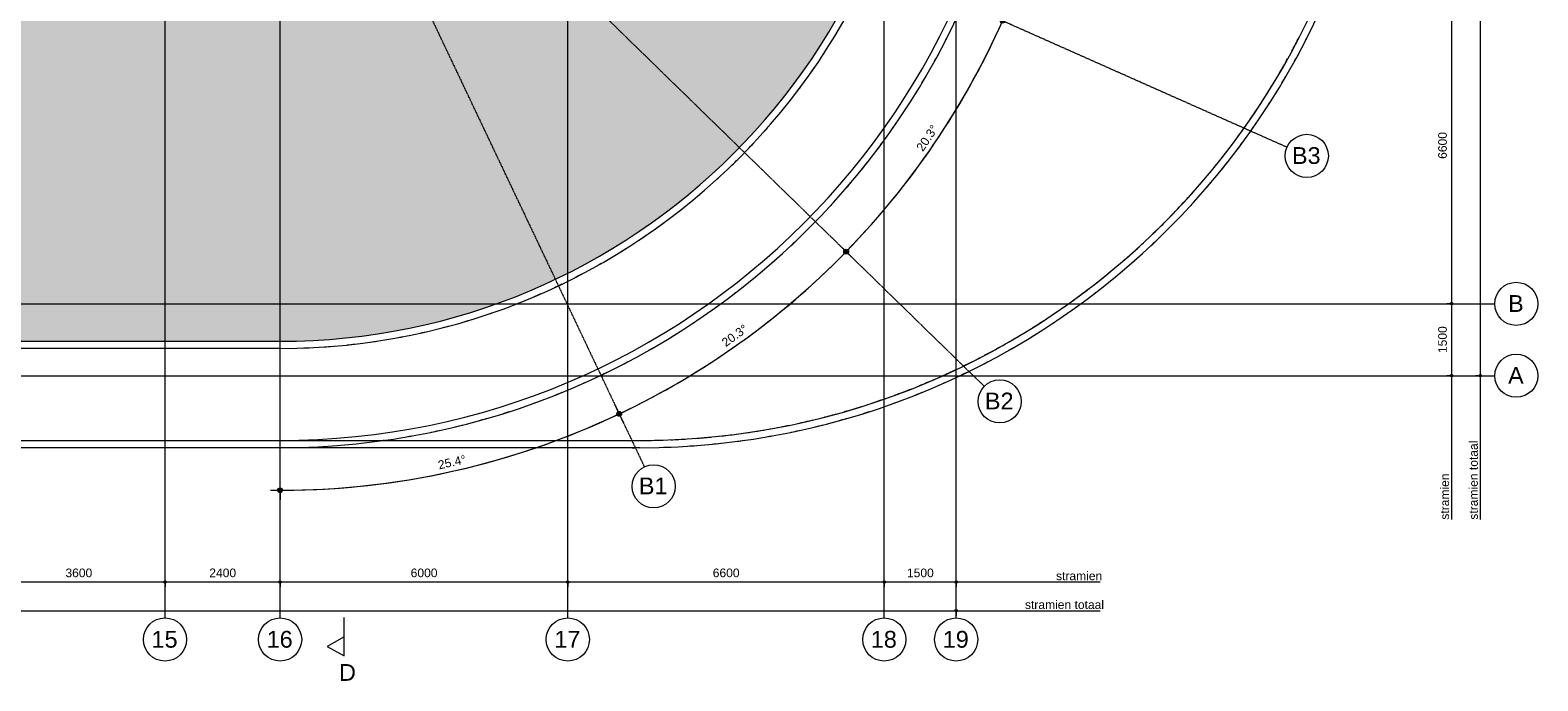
# Model space of a CAD drawing. Header units: millimetres. Extents: x -2716 to 106846, y 3237 to 43386.
# Tile 8 of 12: x 52487 to 83930, y 3637 to 17207. Entities that reach past the tile are written whole.
import ezdxf

# ---------------------------------------------------------------- set-up
doc = ezdxf.new("R2010")
doc.units = ezdxf.units.MM
for name, pattern in [('THO_hartlijn', [8, 5, -1, 1, -1]), ('THO_hidden', [6, 3, -3]), ('THO_stramienlijn', [20, 17, -1.5, 0, -1.5])]:
    doc.linetypes.add(name, pattern=pattern)
for name, color, linetype, lineweight in [('A-ANNO-DIMS', 7, 'Continuous', 13), ('A-ANNO-DIMS-100', 7, 'Continuous', 13), ('A-ROOF-PATT', 7, 'Continuous', 13), ('G-ANNO-TEXT', 7, 'Continuous', 13), ('I-WALL', 7, 'Continuous', 18), ('S-GRID', 7, 'Continuous', 13), ('S-GRID-IDEN', 7, 'Continuous', 13)]:
    doc.layers.add(name, color=color, linetype=linetype, lineweight=lineweight)
for name, color, linetype, lineweight, true_color in [('A-DETL', 7, 'Continuous', 13, 0x00a600), ('A-DETL-MBND', 9, 'Continuous', 13, 0x808080), ('G-ANNO-SYMB', 7, 'THO_hidden', 13, 0xff8040)]:
    doc.layers.add(name, color=color, linetype=linetype, lineweight=lineweight, true_color=true_color)
doc.styles.add('Arial', font='arial.ttf', dxfattribs={"height": 350})
doc.styles.add('Arial_1', font='arial.ttf', dxfattribs={"height": 180})
doc.dimstyles.new('THO_18_-_transparant', dxfattribs={"dimscale": 304.8, "dimtxt": 0.602515, "dimasz": 0.164042, "dimexe": 0.328084, "dimexo": 0.0625, "dimgap": 0.147638, "dimtad": 1, "dimdec": 3, "dimlfac": 304.8, "dimrnd": 0.001, "dimdsep": 46, "dimtxsty": 'Arial_1', "dimblk1": 'DOTBLANK', "dimblk2": 'DOTBLANK', "dimsah": 1, "dimcen": 0.09, "dimdle": 0.164042, "dimazin": 0, "dimtfac": 1, "dimtdec": 4, "dimtix": 1, "dimtmove": 0, "dimatfit": 3, "dimfxl": 0.001076, "dimfxlon": 1, "dimtvp": 1, "dimtolj": 1, "dimtzin": 0, "dimarcsym": 2})
doc.dimstyles.new('THO_18_-_transparant_blue', dxfattribs={"dimscale": 304.8, "dimtxt": 0.602515, "dimasz": 1.312336, "dimexe": 0.656168, "dimexo": 0.0625, "dimgap": 0.147638, "dimtad": 1, "dimdec": 3, "dimlfac": 304.8, "dimrnd": 0.001, "dimdsep": 46, "dimtxsty": 'Arial_1', "dimblk1": 'DOTSMALL', "dimblk2": 'DOTSMALL', "dimsah": 1, "dimcen": 0.09, "dimdle": 0.656168, "dimadec": 1, "dimazin": 0, "dimtfac": 1, "dimtdec": 4, "dimtix": 1, "dimtmove": 0, "dimatfit": 3, "dimfxl": 0.002153, "dimfxlon": 1, "dimtvp": 1, "dimtolj": 1, "dimtzin": 0, "dimarcsym": 2})

# ---------------------------------------------------------------- blocks, each defined once
blk = doc.blocks.new('NLRS_28_SCO_UN_houten kolom rond_gen_bcb - rond 150-V9-02 dak _plotview_')
at = {"layer": 'A-DETL-MBND'}
for start, end in [(154.3435, 180), (180, 183.1929)]:
    blk.add_arc((0, 0), 75, start, end, dxfattribs=at)
blk = doc.blocks.new('NLRS_28_SCO_UN_houten kolom rond_gen_bcb - rond 150-V10-02 dak _plotview_')
at = {"layer": 'A-DETL-MBND'}
blk.add_arc((0, 0), 75, 51.2119, 90, dxfattribs=at)
blk = doc.blocks.new('NLRS_28_SCO_UN_houten kolom rond_gen_bcb - rond 150-V11-02 dak _plotview_')
at = {"layer": 'A-DETL-MBND'}
blk.add_arc((0, 0), 75, 40.6926, 89.9012, dxfattribs=at)
blk = doc.blocks.new('Grid - Stramienbol 9_0mm-3500-02 dak _plotview_')
at = {"layer": 'S-GRID-IDEN'}
blk.add_circle((0, 0), 4.5, dxfattribs=at)
blk = doc.blocks.new('DIMBLOCK14-02 dak _plotview_')
at = {"layer": 'A-ANNO-DIMS-100'}
for p, q in [((51700, 5700), (51700, 5800)), ((51700, 5700), (55300, 5700)), ((51700, 5700), (51700, 5600)), ((55300, 5700), (55300, 5800)), ((55300, 5700), (55300, 5600))]:
    blk.add_line(p, q, dxfattribs=at)
for centre in [(51700, 5700), (55300, 5700)]:
    blk.add_circle(centre, 25, dxfattribs=at)
at = {"layer": 'A-ANNO-DIMS-100', "color": 0, "insert": (53223, 5979), "char_height": 180, "width": 664.52, "attachment_point": 1, "line_spacing_factor": 0.941778, "style": 'Arial_1'}
blk.add_mtext('3600', dxfattribs=at)
blk = doc.blocks.new('_DotBlank')
at = {"color": 0, "linetype": 'ByBlock', "lineweight": -2}
blk.add_line((-0.5, 0), (-1, 0), dxfattribs=at)
blk.add_circle((0, 0), 0.5, dxfattribs=at)
blk = doc.blocks.new('DIMBLOCK15-02 dak _plotview_')
at = {"layer": 'A-ANNO-DIMS-100'}
for p, q in [((55300, 5700), (55300, 5800)), ((55300, 5700), (57700, 5700)), ((55300, 5700), (55300, 5600)), ((57700, 5700), (57700, 5800)), ((57700, 5700), (57700, 5600))]:
    blk.add_line(p, q, dxfattribs=at)
for centre in [(55300, 5700), (57700, 5700)]:
    blk.add_circle(centre, 25, dxfattribs=at)
at = {"layer": 'A-ANNO-DIMS-100', "color": 0, "insert": (56223, 5979), "char_height": 180, "width": 664.52, "attachment_point": 1, "line_spacing_factor": 0.941778, "style": 'Arial_1'}
blk.add_mtext('2400', dxfattribs=at)
blk = doc.blocks.new('DIMBLOCK16-02 dak _plotview_')
at = {"layer": 'A-ANNO-DIMS-100'}
for p, q in [((57700, 5700), (57700, 5800)), ((57700, 5700), (63700, 5700)), ((57700, 5700), (57700, 5600)), ((63700, 5700), (63700, 5800)), ((63700, 5700), (63700, 5600))]:
    blk.add_line(p, q, dxfattribs=at)
for centre in [(57700, 5700), (63700, 5700)]:
    blk.add_circle(centre, 25, dxfattribs=at)
at = {"layer": 'A-ANNO-DIMS-100', "color": 0, "insert": (60423, 5979), "char_height": 180, "width": 664.52, "attachment_point": 1, "line_spacing_factor": 0.941778, "style": 'Arial_1'}
blk.add_mtext('6000', dxfattribs=at)
blk = doc.blocks.new('DIMBLOCK17-02 dak _plotview_')
at = {"layer": 'A-ANNO-DIMS-100'}
for p, q in [((63700, 5700), (63700, 5800)), ((63700, 5700), (70300, 5700)), ((63700, 5700), (63700, 5600)), ((70300, 5700), (70300, 5800)), ((70300, 5700), (70300, 5600))]:
    blk.add_line(p, q, dxfattribs=at)
for centre in [(63700, 5700), (70300, 5700)]:
    blk.add_circle(centre, 25, dxfattribs=at)
at = {"layer": 'A-ANNO-DIMS-100', "color": 0, "insert": (66723, 5979), "char_height": 180, "width": 664.52, "attachment_point": 1, "line_spacing_factor": 0.941778, "style": 'Arial_1'}
blk.add_mtext('6600', dxfattribs=at)
blk = doc.blocks.new('DIMBLOCK18-02 dak _plotview_')
at = {"layer": 'A-ANNO-DIMS-100'}
for p, q in [((70300, 5700), (70300, 5800)), ((70300, 5700), (71850, 5700)), ((70300, 5700), (70300, 5600)), ((71800, 5700), (71800, 5800)), ((71800, 5700), (71800, 5600))]:
    blk.add_line(p, q, dxfattribs=at)
for centre in [(70300, 5700), (71800, 5700)]:
    blk.add_circle(centre, 25, dxfattribs=at)
at = {"layer": 'A-ANNO-DIMS-100', "color": 0, "insert": (70773, 5979), "char_height": 180, "width": 664.52, "attachment_point": 1, "line_spacing_factor": 0.941778, "style": 'Arial_1'}
blk.add_mtext('1500', dxfattribs=at)
blk = doc.blocks.new('DIMBLOCK19-02 dak _plotview_')
at = {"layer": 'A-ANNO-DIMS-100'}
for p, q in [((9950, 5100), (71850, 5100)), ((10000, 5100), (10000, 5200)), ((10000, 5100), (10000, 5000)), ((71800, 5100), (71800, 5200)), ((71800, 5100), (71800, 5000))]:
    blk.add_line(p, q, dxfattribs=at)
for centre in [(10000, 5100), (71800, 5100)]:
    blk.add_circle(centre, 25, dxfattribs=at)
at = {"layer": 'A-ANNO-DIMS-100', "color": 0, "insert": (40554, 5379), "char_height": 180, "width": 830.65, "attachment_point": 1, "line_spacing_factor": 0.941778, "style": 'Arial_1'}
blk.add_mtext('61800', dxfattribs=at)
blk = doc.blocks.new('Section - Horizontaal links-23535-02 dak _plotview_')
at = {"layer": 'G-ANNO-SYMB', "color": 7, "linetype": 'Continuous'}
for p, q in [((2, 3.5), (0, 0)), ((4, 0), (2, 3.5)), ((0, 0), (4, 0))]:
    blk.add_line(p, q, dxfattribs=at)
at = {"layer": 'G-ANNO-SYMB', "color": 7, "linetype": 'Continuous', "lineweight": 18}
blk.add_line((0, 0), (8, 0), dxfattribs=at)
blk = doc.blocks.new('DIMBLOCK60-02 dak _plotview_')
at = {"layer": 'A-ANNO-DIMS-100'}
for p, q in [((82130, 18100), (82030, 18100)), ((82130, 18100), (82130, 11500)), ((82130, 18100), (82230, 18100)), ((82130, 11500), (82030, 11500)), ((82130, 11500), (82230, 11500))]:
    blk.add_line(p, q, dxfattribs=at)
for centre in [(82130, 18100), (82130, 11500)]:
    blk.add_circle(centre, 25, dxfattribs=at)
at = {"layer": 'A-ANNO-DIMS-100', "color": 0, "insert": (81852, 14523), "char_height": 180, "width": 664.52, "attachment_point": 1, "rotation": 90, "line_spacing_factor": 0.941778, "style": 'Arial_1'}
blk.add_mtext('6600', dxfattribs=at)
blk = doc.blocks.new('DIMBLOCK61-02 dak _plotview_')
at = {"layer": 'A-ANNO-DIMS-100'}
for p, q in [((82130, 11500), (82030, 11500)), ((82130, 11500), (82130, 9950)), ((82130, 11500), (82230, 11500)), ((82130, 10000), (82030, 10000)), ((82130, 10000), (82230, 10000))]:
    blk.add_line(p, q, dxfattribs=at)
for centre in [(82130, 11500), (82130, 10000)]:
    blk.add_circle(centre, 25, dxfattribs=at)
at = {"layer": 'A-ANNO-DIMS-100', "color": 0, "insert": (81852, 10473), "char_height": 180, "width": 664.52, "attachment_point": 1, "rotation": 90, "line_spacing_factor": 0.941778, "style": 'Arial_1'}
blk.add_mtext('1500', dxfattribs=at)
blk = doc.blocks.new('DIMBLOCK62-02 dak _plotview_')
at = {"layer": 'A-ANNO-DIMS-100'}
for p, q in [((82730, 38200), (82630, 38200)), ((82730, 38250), (82730, 9950)), ((82730, 38200), (82830, 38200)), ((82730, 10000), (82630, 10000)), ((82730, 10000), (82830, 10000))]:
    blk.add_line(p, q, dxfattribs=at)
for centre in [(82730, 38200), (82730, 10000)]:
    blk.add_circle(centre, 25, dxfattribs=at)
at = {"layer": 'A-ANNO-DIMS-100', "color": 0, "insert": (82452, 23754), "char_height": 180, "width": 830.65, "attachment_point": 1, "rotation": 90, "line_spacing_factor": 0.941778, "style": 'Arial_1'}
blk.add_mtext('28200', dxfattribs=at)
blk = doc.blocks.new('DIMBLOCK75-02 dak _plotview_')
at = {"layer": 'A-ANNO-DIMS-100', "true_color": 0x0000ff}
h = blk.add_hatch(color=5, dxfattribs=at)
edge = h.paths.add_edge_path()
edge.add_arc((72768, 17404), 50, 0, 360)
h = blk.add_hatch(color=5, dxfattribs=at)
edge = h.paths.add_edge_path()
edge.add_arc((69505, 12588), 50, 0, 360)
at = {"layer": 'A-ANNO-DIMS-100', "color": 5, "true_color": 0x0000ff}
for p, q in [((72768, 17404), (72585, 17485)), ((72768, 17404), (72951, 17323)), ((69505, 12588), (69362, 12727)), ((69505, 12588), (69505, 12588)), ((69505, 12588), (69648, 12448))]:
    blk.add_line(p, q, dxfattribs=at)
for centre in [(72768, 17404), (69505, 12588)]:
    blk.add_circle(centre, 50, dxfattribs=at)
for start, end in [(315.0251, 336.7349), (315.72, 336.04)]:
    blk.add_arc((57700, 24100), 16489, start, end, dxfattribs=at)
at = {"layer": 'A-ANNO-DIMS-100', "color": 0, "insert": (70955, 14764), "char_height": 180, "width": 705.2, "attachment_point": 1, "rotation": 55.88, "line_spacing_factor": 0.941778, "style": 'Arial_1'}
blk.add_mtext('20.3°', dxfattribs=at)
blk = doc.blocks.new('_DotSmall')
at = {"color": 0, "linetype": 'ByBlock', "const_width": 0.5}
blk.add_lwpolyline([(-0.0625, 0, 1), (0.0625, 0, 1)], format="xyb", close=True, dxfattribs=at)
blk = doc.blocks.new('DIMBLOCK76-02 dak _plotview_')
at = {"layer": 'A-ANNO-DIMS-100', "true_color": 0x0000ff}
h = blk.add_hatch(color=5, dxfattribs=at)
edge = h.paths.add_edge_path()
edge.add_arc((69505, 12587), 50, 0, 360)
h = blk.add_hatch(color=5, dxfattribs=at)
edge = h.paths.add_edge_path()
edge.add_arc((64773, 9204), 50, 0, 360)
at = {"layer": 'A-ANNO-DIMS-100', "color": 5, "true_color": 0x0000ff}
for p, q in [((69505, 12587), (69362, 12727)), ((69505, 12587), (69649, 12448)), ((64773, 9204), (64687, 9385)), ((64773, 9204), (64773, 9204)), ((64773, 9204), (64859, 9023))]:
    blk.add_line(p, q, dxfattribs=at)
for centre in [(69505, 12587), (64773, 9204)]:
    blk.add_circle(centre, 50, dxfattribs=at)
for start, end in [(294.7051, 316.4149), (295.4, 315.72)]:
    blk.add_arc((57700, 24100), 16490, start, end, dxfattribs=at)
at = {"layer": 'A-ANNO-DIMS-100', "color": 0, "insert": (66888, 10741), "char_height": 180, "width": 705.2, "attachment_point": 1, "rotation": 35.56, "line_spacing_factor": 0.941778, "style": 'Arial_1'}
blk.add_mtext('20.3°', dxfattribs=at)
blk = doc.blocks.new('DIMBLOCK77-02 dak _plotview_')
at = {"layer": 'A-ANNO-DIMS-100', "true_color": 0x0000ff}
h = blk.add_hatch(color=5, dxfattribs=at)
edge = h.paths.add_edge_path()
edge.add_arc((64773, 9205), 50, 0, 360)
h = blk.add_hatch(color=5, dxfattribs=at)
edge = h.paths.add_edge_path()
edge.add_arc((57700, 7611), 50, 0, 360)
at = {"layer": 'A-ANNO-DIMS-100', "color": 5, "true_color": 0x0000ff}
for p, q in [((64773, 9205), (64687, 9385)), ((64773, 9205), (64858, 9024)), ((57700, 7611), (57700, 7811)), ((57700, 7611), (57700, 7611)), ((57700, 7611), (57700, 7411))]:
    blk.add_line(p, q, dxfattribs=at)
for centre in [(64773, 9205), (57700, 7611)]:
    blk.add_circle(centre, 50, dxfattribs=at)
for start, end in [(269.3051, 296.0949), (270, 295.4)]:
    blk.add_arc((57700, 24100), 16489, start, end, dxfattribs=at)
at = {"layer": 'A-ANNO-DIMS-100', "color": 0, "insert": (60977, 8221), "char_height": 180, "width": 705.2, "attachment_point": 1, "rotation": 12.7, "line_spacing_factor": 0.941778, "style": 'Arial_1'}
blk.add_mtext('25.4°', dxfattribs=at)

msp = doc.modelspace()

# ---------------------------------------------------------------- hatches: boundary and pattern name
at = {"layer": 'A-ROOF-PATT', "true_color": 0xf0f0f0}
h = msp.add_hatch(color=7, dxfattribs=at)
h.paths.add_polyline_path([(24099.6291517, 10719.9998099), (57699.6422503, 10720.0034123), (58112.2549136, 10726.3758725), (58524.483751, 10745.4701555), (58935.9452939, 10777.2698746), (59346.2567872, 10821.7476477), (59755.0365457, 10878.8651465), (60161.9043091, 10948.573166), (60566.4815957, 11030.8117141), (60968.3920544, 11125.5101229), (61367.2618151, 11232.587181), (61762.7198358, 11351.9512911), (62154.3982487, 11483.5006519), (62541.9327017, 11627.123469), (62929.9502694, 11784.9004238), (63303.1319291, 11950.0938067), (63676.088611, 12129.1701142), (64043.4858068, 12319.7781223), (64404.9817515, 12521.7604359), (64760.2401698, 12734.9517265), (65108.9305887, 12959.1792673), (65450.7286449, 13194.2635519), (65785.3163866, 13440.0190113), (66112.3825694, 13696.2548531), (66431.6229457, 13962.7760506), (66713.6783713, 14212.0596095), (67013.9024703, 14494.3370283), (67305.2914292, 14785.7259872), (67587.568848, 15085.9500862), (67860.4669695, 15394.7245444), (68123.7269333, 15711.7564706), (68377.0990214, 16036.7451408), (68620.3428949, 16369.3822836), (68853.2278224, 16709.3523724), (69075.5328983, 17056.3329252), (69287.0472529, 17409.9948097), (69487.570252, 17770.0025563), (69676.9116873, 18136.0146758), (69854.891957, 18507.6839836), (70021.3422362, 18884.6579288), (70176.1046365, 19266.5789288), (70319.0323565, 19653.0847083), (70449.9898206, 20043.8086433), (70568.8528077, 20438.3801084), (70675.508569, 20836.4248287), (70769.8559352, 21237.5652346), (70851.8054119, 21641.4208202), (70921.2792653, 22047.608504), (70978.211595, 22455.7429924), (71022.5483974, 22865.437145), (71054.2476164, 23276.3023422), (71073.464785, 23700), (71079.6250452, 24099.9862072), (71073.2791831, 24512.0235608), (71054.2476164, 24923.6700721), (71022.5483974, 25334.5352693), (70978.211595, 25744.2294219), (70921.2792653, 26152.3639103), (70851.8054119, 26558.5515941), (70769.8559352, 26962.4071797), (70675.508569, 27363.5475856), (70568.8528077, 27761.5923059), (70442.7374544, 28177.8018889), (70319.0323565, 28546.887706), (70175.5871935, 28934.6704257), (70006.1184238, 29349.7931335), (69854.891957, 29692.2884307), (69676.9116873, 30063.9577385), (69487.570252, 30429.969858), (69287.0472529, 30789.9776046), (69075.5328983, 31143.6394891), (68844.9729333, 31502.6706946), (68620.3428949, 31830.5901307), (68377.0990214, 32163.2272735), (68123.7269333, 32488.2159437), (67860.4669695, 32805.2478699), (67587.568848, 33114.0223281), (67305.2914292, 33414.2464271), (67013.9024703, 33705.635386), (66713.6783713, 33987.9128048), (66404.9039131, 34260.8109264), (66087.8719869, 34524.0708901), (65762.8833167, 34777.4429782), (65430.2461739, 35020.6868517), (65090.276085, 35253.5717792), (64743.2955323, 35475.8768551), (64389.6336478, 35687.3912097), (64029.6259012, 35887.9142088), (63663.6137816, 36077.2556441), (63291.9444739, 36255.2359139), (62914.9705287, 36421.686193), (62522.8264834, 36580.2290195), (62146.5437492, 36719.3763133), (61755.8198142, 36850.3337774), (61361.2483491, 36969.1967645), (60963.2036288, 37075.8525258), (60562.0632229, 37170.199892), (60158.2076373, 37252.1493688), (59752.0199535, 37321.6232221), (59343.8854651, 37378.5555519), (58934.1913125, 37422.8923543), (58523.3261152, 37454.5915732), (58111.679604, 37473.62314), (57699.6422503, 37479.9726044), (24099.6291517, 37479.969002), (23687.0164884, 37473.5965418), (23274.787651, 37454.5022589), (22863.3261081, 37422.7025397), (22453.0146148, 37378.2247666), (22044.2348563, 37321.1072678), (21637.3670929, 37251.3992483), (21232.7898063, 37169.1607002), (20830.8793476, 37074.4622914), (20432.009587, 36967.3852333), (20036.5515662, 36848.0211232), (19644.8731533, 36716.4717624), (19257.3387003, 36572.8489453), (18869.3211327, 36415.0719905), (18496.1394729, 36249.8786076), (18123.182791, 36070.8023001), (17755.7855952, 35880.194292), (17394.2896505, 35678.2119784), (17039.0312322, 35465.0206878), (16690.3408133, 35240.793147), (16348.5427571, 35005.7088624), (16013.9550154, 34759.9534031), (15686.8888326, 34503.7175612), (15367.6484564, 34237.1963637), (15085.5930307, 33987.9128048), (14785.3689318, 33705.635386), (14493.9799728, 33414.2464271), (14211.702554, 33114.0223281), (13938.8044325, 32805.2478699), (13675.5444687, 32488.2159437), (13422.1723806, 32163.2272735), (13178.9285071, 31830.5901307), (12946.0435796, 31490.6200419), (12723.7385037, 31143.6394891), (12512.2241491, 30789.9776046), (12311.70115, 30429.969858), (12122.3597147, 30063.9577385), (11944.379445, 29692.2884307), (11777.9291659, 29315.3144855), (11623.1667655, 28933.3934855), (11480.2390455, 28546.887706), (11349.2815814, 28156.163771), (11230.4185943, 27761.5923059), (11123.762833, 27363.5475856), (11029.4154668, 26962.4071797), (10947.4659901, 26558.5515941), (10877.9921367, 26152.3639103), (10821.059807, 25744.2294219), (10776.7230046, 25334.5352693), (10745.0237857, 24923.6700721), (10725.8070418, 24500), (10719.6463568, 24099.9862072), (10725.9922189, 23687.9488535), (10745.0237857, 23276.3023422), (10776.7230046, 22865.437145), (10821.059807, 22455.7429924), (10877.9921367, 22047.608504), (10947.4659901, 21641.4208202), (11029.4154668, 21237.5652346), (11123.762833, 20836.4248287), (11230.4185943, 20438.3801084), (11349.2815814, 20043.8086433), (11480.2390455, 19653.0847083), (11628.5597411, 19253.2702013), (11777.9291659, 18884.6579288), (11944.379445, 18507.6839836), (12122.3597147, 18136.0146758), (12311.70115, 17770.0025563), (12512.2241491, 17409.9948097), (12723.7385037, 17056.3329252), (12959.1740014, 16690.1843194), (13178.9285071, 16369.3822836), (13422.1723806, 16036.7451408), (13675.5444687, 15711.7564706), (13938.8044325, 15394.7245444), (14211.702554, 15085.9500862), (14493.9799728, 14785.7259872), (14785.3689318, 14494.3370283), (15085.5930307, 14212.0596095), (15394.3674889, 13939.161488), (15711.3994151, 13675.9015242), (16036.3880853, 13422.5294361), (16369.0252281, 13179.2855626), (16715.9955269, 12941.9157088), (17055.9758697, 12724.0955592), (17409.6377542, 12512.5812046), (17769.6455008, 12312.0582055), (18135.6576204, 12122.7167702), (18507.3269281, 11944.7365004), (18904.9359283, 11769.9244642), (19276.4449187, 11619.7433948), (19652.7276528, 11480.596101), (20043.4515878, 11349.6386369), (20438.0230529, 11230.7756498), (20836.0677732, 11124.1198885), (21237.2081791, 11029.7725223), (21641.0637647, 10947.8230455), (22047.2514485, 10878.3491922), (22455.3859369, 10821.4168624), (22865.0800895, 10777.08006), (23275.9452868, 10745.3808411), (23687.591798, 10726.3492743), (24099.6291517, 10720.0034123)])
h.paths.add_polyline_path([(47014.4378295, 16450.3653727), (46770.9413188, 16450.3653727), (46771.289276, 17820.3653727), (47940.9413188, 17820.3653727), (47940.9413188, 16450.3653727), (47555.1447687, 16450.3653727)])
h.paths.add_polyline_path([(37399.635701, 19770), (36969.635701, 19770), (36969.635701, 28430), (44829.635701, 28430), (44829.635701, 19770), (38240.8449467, 19770)])
h.paths.add_polyline_path([(57174.635701, 22425), (55824.635701, 22425), (55824.635701, 23775), (57174.635701, 23775), (57174.635701, 22426.3696053)])
h.paths.add_polyline_path([(24624.635701, 22425), (24624.635701, 23775), (25974.635701, 23775), (25974.635701, 22425), (24628.0580994, 22425)])
h.paths.add_polyline_path([(52899.635701, 22425), (52824.635701, 22425), (52824.635701, 23775), (54174.635701, 23775), (54174.635701, 22425), (53003.635701, 22425)])
h.paths.add_polyline_path([(27624.635701, 22425), (27624.635701, 23775), (28974.635701, 23775), (28974.635701, 22425), (27673.2216385, 22425)])
h.paths.add_polyline_path([(50394.635701, 22425), (49224.635701, 22425), (49224.635701, 23775), (50574.635701, 23775), (50574.635701, 22425), (50395.635701, 22425)])
h.paths.add_polyline_path([(31224.635701, 22425), (31224.635701, 23775), (32574.635701, 23775), (32574.635701, 22425), (31253.7952526, 22425)])
h.paths.add_polyline_path([(46898.9479088, 22425), (45624.635701, 22425), (45624.635701, 23775), (46974.635701, 23775), (46974.635701, 22425), (46899.635701, 22425)])
h.paths.add_polyline_path([(34824.635701, 22425), (34824.635701, 23775), (36174.635701, 23775), (36174.635701, 22425), (34873.2216385, 22425)])
h.paths.add_polyline_path([(56995.635701, 24425), (55824.635701, 24425), (55824.635701, 25775), (57174.635701, 25775), (57174.635701, 24425), (57099.635701, 24425)])
h.paths.add_polyline_path([(24624.635701, 24425), (24624.635701, 25775), (25974.635701, 25775), (25974.635701, 24425), (24673.2216385, 24425)])
h.paths.add_polyline_path([(53994.635701, 24425), (52824.635701, 24425), (52824.635701, 25775), (54174.635701, 25775), (54174.635701, 24425), (53995.635701, 24425)])
h.paths.add_polyline_path([(27624.635701, 24425), (27624.635701, 25775), (28974.635701, 25775), (28974.635701, 24425), (27673.2216385, 24425)])
h.paths.add_polyline_path([(49403.635701, 24425), (49224.635701, 24425), (49224.635701, 25775), (50574.635701, 25775), (50574.635701, 24425), (49404.635701, 24425)])
h.paths.add_polyline_path([(31224.635701, 24425), (31224.635701, 25775), (32574.635701, 25775), (32574.635701, 24425), (31273.2216385, 24425)])
h.paths.add_polyline_path([(34824.635701, 24425), (34824.635701, 25775), (36174.635701, 25775), (36174.635701, 24425), (34873.2216385, 24425)])
h.paths.add_polyline_path([(45673.635701, 24425), (45624.635701, 24425), (45624.635701, 25775), (46974.635701, 25775), (46974.635701, 24425), (45699.635701, 24425)])

# ---------------------------------------------------------------- linework, layer by layer
at = {"layer": 'A-DETL', "color": 7}
for p, q in [((82130.4054534, 10000), (82130.4054534, 7000)), ((82730.4054534, 10000), (82730.4054534, 7000)), ((71799.635701, 5700), (74799.635701, 5700)), ((71799.635701, 5100), (74799.635701, 5100))]:
    msp.add_line(p, q, dxfattribs=at)
at = {"layer": 'A-DETL-MBND'}
for p, q in [((69202.4787722, 13570.7527441), (69186.8086225, 13553.647585)), ((76710.2816956, 13570.7533192), (76694.6115446, 13553.6481586)), ((16599.633136, 8649.9998099), (65199.6382661, 8649.9998099)), ((65199.6382661, 8499.9998099), (16599.633136, 8499.9998099)), ((57691.8363459, 8649.9998099), (57691.8363459, 8499.9998099)), ((59871.5598981, 8653.0339855), (59848.7899905, 8649.8380331))]:
    msp.add_line(p, q, dxfattribs=at)
for centre, radius, start, end in [((57691.8363459, 24099.9982742), 15599.9968109, 270, 90), ((65199.6382661, 24099.9997671), 15599.9981706, 270, 90), ((57691.8363459, 24099.9982742), 15449.9968109, 270, 90), ((65199.6382661, 24099.9997671), 15449.9981706, 270, 90), ((57699.6422503, 24099.9862072), 13529.9827949, 328.9692883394, 329.34950434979), ((57691.8363459, 24099.9982742), 15599.9968109, 332.87678850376, 333.52282473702), ((65199.6382661, 24099.9997671), 15449.9981706, 331.67218393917, 332.87678850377), ((65199.6382661, 24099.9997671), 15599.9981706, 332.87678850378, 333.52282473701), ((57699.6422503, 24099.9862072), 13529.9827949, 326.72040163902, 327.3915013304), ((57691.8363459, 24099.9982742), 15599.9968109, 330.99591514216, 331.67218393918), ((65199.6382661, 24099.9997671), 15599.9981706, 330.99591514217, 331.67218393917), ((57699.6422503, 24099.9862072), 13529.9827949, 324.69476816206, 325.41589012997), ((65199.6382661, 24099.9997671), 15449.9981706, 329.77224818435, 330.99591514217), ((57691.8363459, 24099.9982742), 15599.9968109, 329.15164824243, 329.77224818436), ((65199.6382661, 24099.9997671), 15449.9981706, 327.62927332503, 329.15164824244), ((65199.6382661, 24099.9997671), 15599.9981706, 329.15164824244, 329.77224818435), ((57699.6422503, 24099.9862072), 13529.9827949, 322.71767621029, 323.39473283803), ((57691.8363459, 24099.9982742), 15599.9968109, 327.32214744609, 327.62927332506), ((65199.6382661, 24099.9997671), 15449.9981706, 325.49668169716, 327.3221474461), ((65199.6382661, 24099.9997671), 15599.9981706, 327.3221474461, 327.62927332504), ((57699.6422503, 24099.9862072), 13529.9827949, 320.75900704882, 321.17435662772), ((57699.6422503, 24099.9862072), 13529.9827949, 318.28749032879, 318.80672107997), ((57691.8363459, 24099.9982742), 15599.9968109, 324.97216290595, 325.49668169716), ((65199.6382661, 24099.9997671), 15449.9981706, 323.66156553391, 324.97216290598), ((65199.6382661, 24099.9997671), 15599.9981706, 324.97216290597, 325.49668169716), ((57699.6422503, 24099.9862072), 13529.9827949, 316.14888414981, 316.84511001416), ((57691.8363459, 24099.9982742), 15599.9968109, 323.00165595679, 323.66156553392), ((65199.6382661, 24099.9997671), 15449.9981706, 321.80455204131, 323.0016559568), ((65199.6382661, 24099.9997671), 15599.9981706, 323.0016559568, 323.66156553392), ((57699.6422503, 24099.9862072), 13529.9827949, 314.14270502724, 314.86126010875), ((57699.6422503, 24099.9862072), 13529.9827949, 312.17232629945, 312.81379137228), ((57691.8363459, 24099.9982742), 15599.9968109, 321.13205943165, 321.80455204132), ((65199.6382661, 24099.9997671), 15449.9981706, 319.88335501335, 321.13205943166), ((65199.6382661, 24099.9997671), 15599.9981706, 321.13205943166, 321.80455204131), ((57691.8363459, 24099.9982742), 15599.9968109, 319.29192907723, 319.88335501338), ((65199.6382661, 24099.9997671), 15449.9981706, 317.54959466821, 319.29192907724), ((65199.6382661, 24099.9997671), 15599.9981706, 319.29192907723, 319.88335501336), ((57699.6422503, 24099.9862072), 13529.9827949, 310.2167455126, 310.3904553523), ((65199.6382661, 24099.9997671), 15449.9981706, 315.63772753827, 317.46439344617), ((57699.6422503, 24099.9862072), 13529.9827949, 307.66367693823, 308.2631731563), ((57699.6422503, 24099.9862072), 13529.9827949, 303.59313893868, 304.30239302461), ((57699.6422503, 24099.9862072), 13529.9827949, 305.58543205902, 306.29712477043), ((57691.8363459, 24099.9982742), 15599.9968109, 315.06488203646, 315.63772753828), ((65199.6382661, 24099.9997671), 15449.9981706, 313.79940952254, 315.06488203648), ((65199.6382661, 24099.9997671), 15599.9981706, 315.06488203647, 315.63772753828), ((57699.6422503, 24099.9862072), 13529.9827949, 301.62805567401, 302.21447379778), ((57691.8363459, 24099.9982742), 15599.9968109, 313.13013405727, 313.79940952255), ((65199.6382661, 24099.9997671), 15449.9981706, 311.93449547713, 313.13013405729), ((65199.6382661, 24099.9997671), 15599.9981706, 313.13013405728, 313.79940952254), ((57699.6422503, 24099.9862072), 13529.9827949, 299.43633351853, 299.67485640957), ((57691.8363459, 24099.9982742), 15599.9968109, 311.26939010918, 311.93449547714), ((65199.6382661, 24099.9997671), 15449.9981706, 309.9835611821, 311.26939010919), ((65199.6382661, 24099.9997671), 15599.9981706, 311.26939010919, 311.93449547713), ((57699.6422503, 24099.9862072), 13529.9827949, 297.06885542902, 297.71870382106), ((57691.8363459, 24099.9982742), 15599.9968109, 309.43273836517, 309.98356118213), ((65199.6382661, 24099.9997671), 15449.9981706, 307.60676670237, 309.43273836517), ((65199.6382661, 24099.9997671), 15599.9981706, 309.43273836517, 309.9835611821), ((57699.6422503, 24099.9862072), 13529.9827949, 293.04550266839, 293.73757152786), ((57699.6422503, 24099.9862072), 13529.9827949, 295.02752515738, 295.74711126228), ((57691.8363459, 24099.9982742), 15599.9968109, 307.39252359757, 307.60676670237), ((65199.6382661, 24099.9997671), 15449.9981706, 305.7782824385, 307.39252359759), ((65199.6382661, 24099.9997671), 15599.9981706, 307.3925235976, 307.60676670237), ((57699.6422503, 24099.9862072), 13529.9827949, 291.08467190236, 291.58227301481), ((57691.8363459, 24099.9982742), 15599.9968109, 305.17109535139, 305.77828243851), ((65199.6382661, 24099.9997671), 15449.9981706, 303.9361759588, 305.1710953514), ((65199.6382661, 24099.9997671), 15599.9981706, 305.1710953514, 305.7782824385), ((57699.6422503, 24099.9862072), 13529.9827949, 284.4735943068, 285.19446138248), ((57699.6422503, 24099.9862072), 13529.9827949, 286.49060072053, 287.17311018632), ((57699.6422503, 24099.9862072), 13529.9827949, 288.68632513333, 289.13247107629), ((57691.8363459, 24099.9982742), 15599.9968109, 303.26136492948, 303.9361759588), ((65199.6382661, 24099.9997671), 15449.9981706, 302.06129595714, 303.2613649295), ((65199.6382661, 24099.9997671), 15599.9981706, 303.2613649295, 303.9361759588), ((57699.6422503, 24099.9862072), 13529.9827949, 278.03321291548, 278.58939832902), ((57699.6422503, 24099.9862072), 13529.9827949, 280.54202581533, 280.88195716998), ((57699.6422503, 24099.9862072), 13529.9827949, 282.49938879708, 283.16400485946), ((57691.8363459, 24099.9982742), 15599.9968109, 301.40770243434, 302.06129595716), ((65199.6382661, 24099.9997671), 15449.9981706, 300.06678274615, 301.40770243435), ((65199.6382661, 24099.9997671), 15599.9981706, 301.40770243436, 302.06129595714), ((57699.6422503, 24099.9862072), 13529.9827949, 271.95449714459, 272.57683493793), ((57699.6422503, 24099.9862072), 13529.9827949, 273.922611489, 274.63829671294), ((57699.6422503, 24099.9862072), 13529.9827949, 275.92270042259, 276.62612492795), ((57691.8363459, 24099.9982742), 15599.9968109, 299.57400455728, 300.06678274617), ((65199.6382661, 24099.9997671), 15449.9981706, 295.91826744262, 297.37189282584), ((65199.6382661, 24099.9997671), 15449.9981706, 297.74885935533, 299.57400455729), ((65199.6382661, 24099.9997671), 15599.9981706, 299.57400455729, 300.06678274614), ((57691.8363459, 24099.9982742), 15599.9968109, 295.28624153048, 295.91826744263), ((57691.8363459, 24099.9982742), 15599.9968109, 297.37189282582, 297.74885935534), ((65199.6382661, 24099.9997671), 15449.9981706, 294.07163198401, 295.28624153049), ((65199.6382661, 24099.9997671), 15599.9981706, 295.28624153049, 295.91826744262), ((65199.6382661, 24099.9997671), 15599.9981706, 297.37189282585, 297.74885935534), ((57691.8363459, 24099.9982742), 15599.9968109, 293.39474255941, 294.07163198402), ((65199.6382661, 24099.9997671), 15449.9981706, 292.1839203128, 293.39474255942), ((65199.6382661, 24099.9997671), 15599.9981706, 293.39474255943, 294.07163198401), ((57691.8363459, 24099.9982742), 15599.9968109, 289.71566848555, 290.12137327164), ((57691.8363459, 24099.9982742), 15599.9968109, 291.54683624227, 292.18392031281), ((65199.6382661, 24099.9997671), 15449.9981706, 287.89061466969, 289.71566848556), ((65199.6382661, 24099.9997671), 15599.9981706, 289.71566848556, 290.12137327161), ((65199.6382661, 24099.9997671), 15449.9981706, 290.12137327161, 291.54683624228), ((65199.6382661, 24099.9997671), 15599.9981706, 291.54683624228, 292.1839203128), ((57691.8363459, 24099.9982742), 15599.9968109, 287.41623079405, 287.89061466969), ((65199.6382661, 24099.9997671), 15449.9981706, 284.20547238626, 285.40760688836), ((65199.6382661, 24099.9997671), 15449.9981706, 286.05758567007, 287.41623079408), ((65199.6382661, 24099.9997671), 15599.9981706, 287.41623079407, 287.89061466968), ((57691.8363459, 24099.9982742), 15599.9968109, 281.68666444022, 282.3008267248), ((57691.8363459, 24099.9982742), 15599.9968109, 283.52982668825, 284.20547238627), ((57691.8363459, 24099.9982742), 15599.9968109, 285.40760688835, 286.05758567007), ((65199.6382661, 24099.9997671), 15449.9981706, 278.031985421, 279.85768079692), ((65199.6382661, 24099.9997671), 15449.9981706, 280.12188311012, 281.68666444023), ((65199.6382661, 24099.9997671), 15599.9981706, 281.68666444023, 282.30082672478), ((65199.6382661, 24099.9997671), 15449.9981706, 282.30082672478, 283.52982668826), ((65199.6382661, 24099.9997671), 15599.9981706, 283.52982668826, 284.20547238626), ((65199.6382661, 24099.9997671), 15599.9981706, 285.40760688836, 286.05758567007), ((57691.8363459, 24099.9982742), 15599.9968109, 279.85768079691, 280.12188311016), ((65199.6382661, 24099.9997671), 15449.9981706, 270, 271.82708489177), ((65199.6382661, 24099.9997671), 15599.9981706, 271.82708489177, 272.40960777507), ((65199.6382661, 24099.9997671), 15449.9981706, 272.40960777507, 273.6662897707), ((65199.6382661, 24099.9997671), 15599.9981706, 273.6662897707, 274.33728913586), ((65199.6382661, 24099.9997671), 15449.9981706, 274.33728913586, 275.53347588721), ((65199.6382661, 24099.9997671), 15599.9981706, 275.53347588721, 276.19611692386), ((65199.6382661, 24099.9997671), 15449.9981706, 276.19611692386, 277.49371616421), ((65199.6382661, 24099.9997671), 15599.9981706, 277.49371616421, 278.031985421), ((65199.6382661, 24099.9997671), 15599.9981706, 279.85768079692, 280.12188311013)]:
    msp.add_arc(centre, radius, start, end, dxfattribs=at)
at = {"layer": 'G-ANNO-SYMB', "color": 16, "linetype": 'THO_hartlijn', "lineweight": 18, "true_color": 0x800000}
msp.add_line((59034.7809549, 4155.876329), (59034.7809549, 4555.460966), dxfattribs=at)
at = {"layer": 'I-WALL'}
for p, q in [((24099.6291517, 10719.9998099), (57699.6422503, 10719.9998099)), ((57699.6422503, 10569.9998099), (24099.6291517, 10569.9998099))]:
    msp.add_line(p, q, dxfattribs=at)
for radius in [13529.9827949, 13379.9827949]:
    msp.add_arc((57699.6422503, 24099.9862072), radius, 270, 90, dxfattribs=at)
at = {"layer": 'S-GRID', "color": 5, "linetype": 'THO_stramienlijn', "true_color": 0x0000ff}
for p, q in [((55299.635701, 4950), (55299.635701, 42050)), ((57699.635701, 4950), (57699.635701, 42050)), ((63699.635701, 4950), (63699.635701, 42050)), ((70299.635701, 4950), (70299.635701, 42050)), ((71799.635701, 4950), (71799.635701, 42050)), ((57699.6168271, 24100.0095528), (78700.2153772, 14767.5019873)), ((57699.6434459, 24099.9868413), (65296.9942678, 8100.0020623)), ((57699.6463499, 24099.9930832), (72385.3085224, 9778.8612953)), ((-1495.3111013, 11499.9998099), (83030.4054534, 11499.9998099)), ((-1495.3111013, 10000), (83030.4054534, 10000))]:
    msp.add_line(p, q, dxfattribs=at)

# ---------------------------------------------------------------- block references
at = {"layer": 'A-DETL-MBND'}
for name, p, rotation in [('NLRS_28_SCO_UN_houten kolom rond_gen_bcb - rond 150-V9-02 dak _plotview_', (77875.618989, 15133.9464014), 156.0399984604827), ('NLRS_28_SCO_UN_houten kolom rond_gen_bcb - rond 150-V10-02 dak _plotview_', (72010.8374072, 10144.0372151), 225.720002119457), ('NLRS_28_SCO_UN_houten kolom rond_gen_bcb - rond 150-V11-02 dak _plotview_', (65074.8763405, 8567.7813632), 205.3999984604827)]:
    msp.add_blockref(name, p, dxfattribs=dict(at, rotation=rotation))
at = {"layer": 'G-ANNO-SYMB', "color": 7, "linetype": 'Continuous', "xscale": 99.99999999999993, "yscale": 99.99999999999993, "zscale": 99.99999999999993, "rotation": 89.99999999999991}
msp.add_blockref('Section - Horizontaal links-23535-02 dak _plotview_', (59034.7809549, 4155.876329), dxfattribs=at)
at = {"layer": 'S-GRID-IDEN'}
for p, xscale, yscale, zscale, rotation in [((79111.4385081, 14584.7575302), 99.99999999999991, 99.99999999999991, 99.99999999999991, 246.0399984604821), ((83480.4054534, 11499.9998099), 99.99999999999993, 99.99999999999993, 99.99999999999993, 269.9999999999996), ((83480.4054534, 10000), 99.99999999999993, 99.99999999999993, 99.99999999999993, 269.9999999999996), ((72707.4799514, 9464.6868687), 99.99999999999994, 99.99999999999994, 99.99999999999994, 225.7200021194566), ((65490.0150669, 7693.5011753), 99.99999999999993, 99.99999999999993, 99.99999999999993, 205.3999984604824)]:
    msp.add_blockref('Grid - Stramienbol 9_0mm-3500-02 dak _plotview_', p, dxfattribs=dict(at, xscale=xscale, yscale=yscale, zscale=zscale, rotation=rotation))
at = {"layer": 'S-GRID-IDEN', "xscale": 99.99999999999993, "yscale": 99.99999999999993, "zscale": 99.99999999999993}
for p in [(55299.635701, 4500), (57699.635701, 4500), (63699.635701, 4500), (70299.635701, 4500), (71799.635701, 4500)]:
    msp.add_blockref('Grid - Stramienbol 9_0mm-3500-02 dak _plotview_', p, dxfattribs=at)

# ---------------------------------------------------------------- texts
at = {"layer": 'G-ANNO-SYMB', "color": 7, "linetype": 'Continuous', "insert": (58927.9790506, 3987.2125723), "char_height": 350, "width": 432.91125, "attachment_point": 1, "style": 'Arial'}
msp.add_mtext('D', dxfattribs=at)
at = {"layer": 'G-ANNO-TEXT', "lineweight": 18, "char_height": 180, "attachment_point": 1, "rotation": 90, "style": 'Arial_1'}
for s, insert, width in [('stramien totaal', (82498.3531203, 6997.8879552), 1899.999375), ('stramien ', (81898.3531203, 6997.8879552), 1114.345625)]:
    msp.add_mtext(s, dxfattribs=dict(at, insert=insert, width=width))
at = {"layer": 'G-ANNO-TEXT', "lineweight": 18, "char_height": 180, "attachment_point": 1, "style": 'Arial_1'}
for s, insert, width in [('stramien ', (73881.7477458, 5916.1560002), 1114.345625), ('stramien totaal', (73233.7477458, 5316.1560002), 1899.999375)]:
    msp.add_mtext(s, dxfattribs=dict(at, insert=insert, width=width))
at = {"layer": 'S-GRID-IDEN', "char_height": 350, "attachment_point": 1, "style": 'Arial'}
for s, insert, width in [('B3', (78801.6308417, 14767.2395366), 737.5525), ('B', (83309.3259355, 11681.4447961), 400.84375), ('A', (83309.3259355, 10181.4449862), 400.84375), ('B2', (72398.2184051, 9647.8981095), 737.5525), ('B1', (65181.5188908, 7877.2066215), 737.5525), ('15', (55018.5136315, 4678.7433988), 673.4175), ('16', (57418.5136315, 4678.7433988), 673.4175), ('17', (63418.5136315, 4678.7433988), 673.4175), ('18', (70018.5136315, 4678.7433988), 673.4175), ('19', (71518.5136315, 4678.7433988), 673.4175)]:
    msp.add_mtext(s, dxfattribs=dict(at, insert=insert, width=width))

# ---------------------------------------------------------------- dimensions: what is measured, and where the dimension line sits
at = {"layer": 'A-ANNO-DIMS'}
for base, p1, p2, override, picture, middle in [((82730.4054534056, 9999.9999999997), (82830.4054534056, 38199.9998098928), (82830.4054534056, 9999.9999999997), {"dimpost": '<>', "dimfxl": 28199.99981}, 'DIMBLOCK62-02 dak _plotview_', (82593.4409235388, 24099.9999049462)), ((82130.4054534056, 11499.9998098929), (82230.4054534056, 18099.9999999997), (82230.4054534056, 11499.9998098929), {"dimpost": '<>', "dimfxl": 6600.00019}, 'DIMBLOCK60-02 dak _plotview_', (81993.5023150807, 14799.9999049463)), ((82130.4054534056, 9999.9999999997), (82230.4054534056, 11499.9998098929), (82230.4054534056, 9999.9999999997), {"dimpost": '<>', "dimfxl": 1499.99981}, 'DIMBLOCK61-02 dak _plotview_', (81993.5023150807, 10749.9999049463))]:
    dim = msp.add_linear_dim(base=base, p1=p1, p2=p2, angle=90, dimstyle='THO_18_-_transparant', override=override, dxfattribs=at)
    dim.commit()
    dim.dimension.update_dxf_attribs({"geometry": picture, "text_midpoint": middle})
at = {"layer": 'A-ANNO-DIMS', "color": 5, "true_color": 0x0000ff}
for base, center, p1, p2, override, picture, middle in [((60127.4409877, 7790.2754107), (57699.635701, 24100.003152), (57699.635701, 7410.5684284), (64858.3202055, 9023.8475559), {"dimpost": '<>°', "dimfxl": 7338.217316}, 'DIMBLOCK77-02 dak _plotview_', (61294.6774873, 8147.5436613)), ((66480.2347752, 10142.2458945), (57699.6354218, 24100.00374), (64858.5341583, 9023.3969723), (69648.5686276, 12447.6692961), {"dimpost": '<>°', "dimfxl": 5888.129683}, 'DIMBLOCK76-02 dak _plotview_', (67209.7896441, 10796.7491432)), ((70780.2549133, 14060.4723983), (57699.6400386, 24099.9992378), (69648.0664662, 12448.1589928), (72950.7420394, 17322.5245641), {"dimpost": '<>°', "dimfxl": 5887.877858}, 'DIMBLOCK75-02 dak _plotview_', (71237.0984942, 14927.5576738))]:
    dim = msp.add_angular_dim_3p(base=base, center=center, p1=p1, p2=p2, dimstyle='THO_18_-_transparant_blue', override=override, dxfattribs=at)
    dim.commit()
    dim.dimension.update_dxf_attribs({"geometry": picture, "text_midpoint": middle})
at = {"layer": 'A-ANNO-DIMS'}
for base, p1, p2, override, picture, middle in [((55299.6357010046, 5699.9999999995), (51699.6357010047, 5799.9999999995), (55299.6357010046, 5799.9999999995), {"dimpost": '<>', "dimfxl": 3600}, 'DIMBLOCK14-02 dak _plotview_', (53499.6357010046, 5836.9031383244)), ((57699.6357010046, 5699.9999999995), (55299.6357010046, 5799.9999999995), (57699.6357010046, 5799.9999999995), {"dimpost": '<>', "dimfxl": 2400}, 'DIMBLOCK15-02 dak _plotview_', (56499.6357010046, 5836.9645298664)), ((63699.6357010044, 5699.9999999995), (57699.6357010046, 5799.9999999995), (63699.6357010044, 5799.9999999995), {"dimpost": '<>', "dimfxl": 6000}, 'DIMBLOCK16-02 dak _plotview_', (60699.6357010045, 5836.9031383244)), ((70299.6357010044, 5699.9999999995), (63699.6357010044, 5799.9999999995), (70299.6357010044, 5799.9999999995), {"dimpost": '<>', "dimfxl": 6600}, 'DIMBLOCK17-02 dak _plotview_', (66999.6357010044, 5836.9031383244)), ((71799.635701, 5700), (70299.635701, 5800), (71799.635701, 5800), {"dimpost": '<>', "dimfxl": 1500}, 'DIMBLOCK18-02 dak _plotview_', (71049.635701, 5836.9031383)), ((71799.6357010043, 5099.9999999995), (9999.6357010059, 5199.9999999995), (71799.6357010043, 5199.9999999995), {"dimpost": '<>', "dimfxl": 61800}, 'DIMBLOCK19-02 dak _plotview_', (40899.6357010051, 5236.9645298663))]:
    dim = msp.add_linear_dim(base=base, p1=p1, p2=p2, dimstyle='THO_18_-_transparant', override=override, dxfattribs=at)
    dim.commit()
    dim.dimension.update_dxf_attribs({"geometry": picture, "text_midpoint": middle})

doc.saveas('drawing.dxf')
